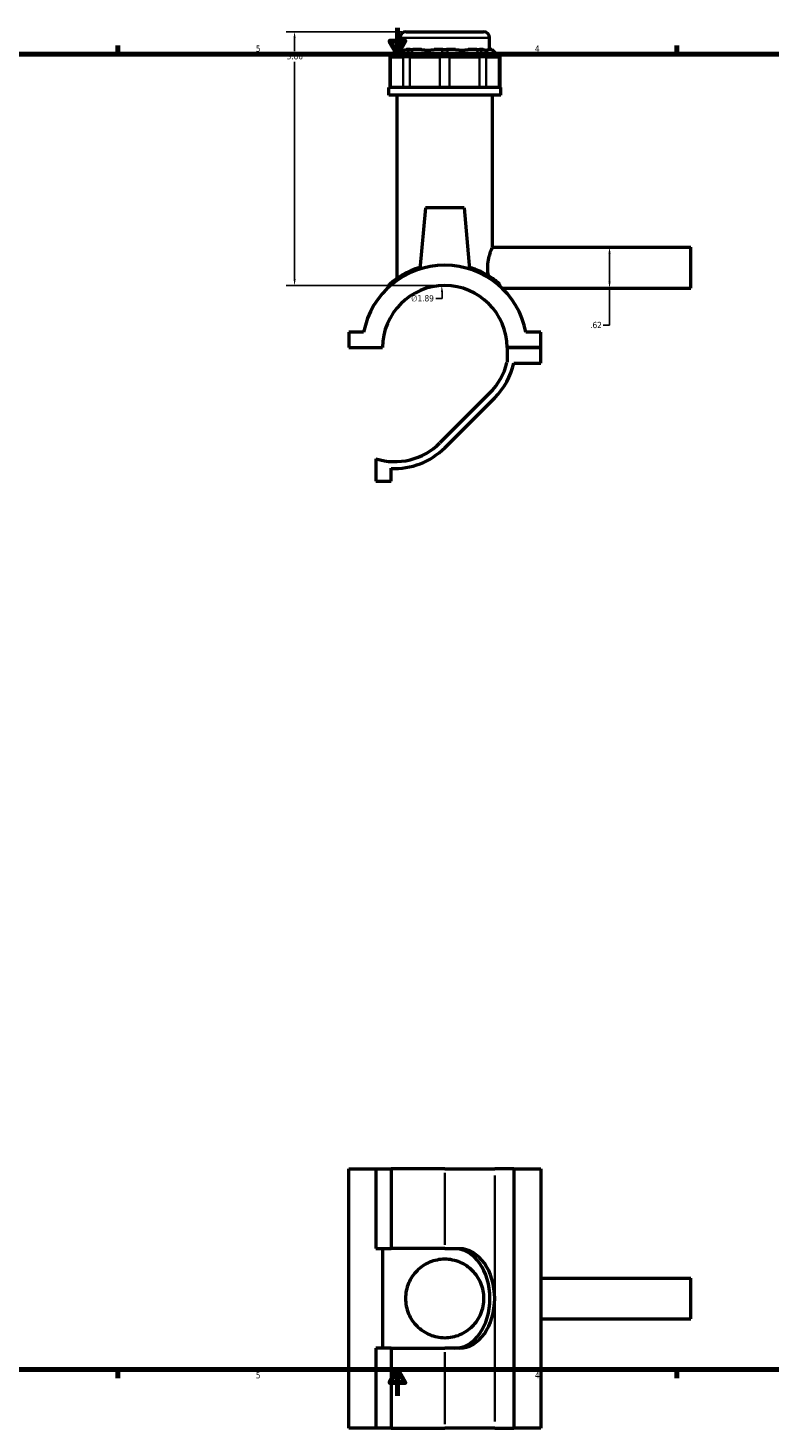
# Model space of a CAD drawing. Header units: inches. Extents: x 0.1 to 45.2, y 0.1 to 44.8.
# Tile 2 of 6: x 11.4 to 22.7, y 0.1 to 21.4. Entities that reach past the tile are written whole.
import ezdxf

# ---------------------------------------------------------------- set-up
doc = ezdxf.new("R2010")
doc.units = ezdxf.units.IN
doc.header["$MEASUREMENT"] = 0
for name, color, linetype, lineweight in [('Border (ANSI)', 7, 'Continuous', 70), ('Dimension (ANSI)', 7, 'Continuous', 25), ('Visible (ANSI)', 7, 'Continuous', 50), ('Visible Narrow (ANSI)', 7, 'Continuous', 35)]:
    doc.layers.add(name, color=color, linetype=linetype, lineweight=lineweight)
doc.styles.add('Note Text (ANSI)', font='tahoma.ttf')
doc.dimstyles.new('Default (ANSI)', dxfattribs={"dimtxt": 0.094488, "dimasz": 0.098425, "dimexe": 0.125, "dimexo": 0.0625, "dimgap": 0.031496, "dimtad": 0, "dimtih": 1, "dimtoh": 1, "dimrnd": 1e-08, "dimzin": 4, "dimdsep": 46, "dimtxsty": 'Note Text (ANSI)', "dimcen": 0.09, "dimdle": 0.393701, "dimclrd": 256, "dimclre": 256, "dimclrt": 5, "dimadec": 0, "dimazin": 1, "dimtfac": 1, "dimtofl": 0, "dimtmove": 0, "dimatfit": 3, "dimfxl": 1, "dimtolj": 1, "dimtzin": 4, "dimlwd": -1, "dimlwe": -1, "dimarcsym": 0})

# ---------------------------------------------------------------- blocks, each defined once
blk = doc.blocks.new('Borders Default Border')
at = {"layer": 'Border (ANSI)'}
for p, q in [((12.75, 21), (12.75, 21.134)), ((21.25, 21), (21.25, 21.134)), ((12.75, 1), (12.75, 0.866)), ((21.25, 1), (21.25, 0.866))]:
    blk.add_line(p, q, dxfattribs=at)
at = {"layer": 'Border (ANSI)', "flags": 128}
for points in [[(17, 21.4), (17, 21), (16.885, 21.2), (17.115, 21.2), (17, 21)], [(0.5, 1), (0.5, 21), (33.5, 21), (33.5, 1), (0.5, 1)], [(17, 0.6), (17, 1), (16.885, 0.8), (17.115, 0.8), (17, 1)]]:
    blk.add_lwpolyline(points, dxfattribs=at)
at = {"layer": 'Border (ANSI)', "color": 5, "true_color": 0x0000ff, "char_height": 0.0945, "attachment_point": 7, "style": 'Note Text (ANSI)'}
for s, insert in [('5', (14.847, 21.038)), ('4', (19.092, 21.04)), ('5', (14.847, 0.864)), ('4', (19.092, 0.866))]:
    blk.add_mtext(s, dxfattribs=dict(at, insert=insert))
blk = doc.blocks.new('*D6')
at = {"layer": 'Defpoints', "color": 0, "transparency": 16777216}
for p in [(17.674, 17.483), (17.766, 15.591)]:
    blk.add_point(p, dxfattribs=at)
at = {"layer": 'Dimension (ANSI)', "transparency": 16777216}
for p, q in [((17.585, 17.286), (17.683, 17.286)), ((17.683, 17.286), (17.679, 17.385))]:
    blk.add_line(p, q, dxfattribs=at)
blk.add_solid([(17.695, 17.385), (17.662, 17.384), (17.674, 17.483)], dxfattribs=at)
at = {"layer": 'Dimension (ANSI)', "color": 5, "transparency": 16777216, "insert": (17.209, 17.337), "char_height": 0.0945, "attachment_point": 1, "style": 'Note Text (ANSI)'}
blk.add_mtext('\\A1;∅1.89', dxfattribs=at)
blk = doc.blocks.new('*D7')
at = {"layer": 'Defpoints', "color": 0, "transparency": 16777216}
for p in [(20.014, 18.065), (20.075, 17.443), (20.226, 17.443)]:
    blk.add_point(p, dxfattribs=at)
at = {"layer": 'Dimension (ANSI)', "transparency": 16777216}
for p, q in [((20.226, 17.967), (20.226, 17.541)), ((20.226, 17.443), (20.226, 16.882)), ((20.226, 16.882), (20.127, 16.882))]:
    blk.add_line(p, q, dxfattribs=at)
for points in [[(20.209, 17.967), (20.242, 17.967), (20.226, 18.065)], [(20.209, 17.541), (20.242, 17.541), (20.226, 17.443)]]:
    blk.add_solid(points, dxfattribs=at)
at = {"layer": 'Dimension (ANSI)', "color": 5, "transparency": 16777216, "insert": (19.932, 16.931), "char_height": 0.0945, "attachment_point": 1, "style": 'Note Text (ANSI)'}
blk.add_mtext('\\A1;.62', dxfattribs=at)
blk = doc.blocks.new('*D8')
at = {"layer": 'Defpoints', "color": 0, "transparency": 16777216}
for p in [(15.436, 21.344), (17.133, 21.344), (17.72, 17.484)]:
    blk.add_point(p, dxfattribs=at)
at = {"layer": 'Dimension (ANSI)', "transparency": 16777216}
for p, q in [((17.07, 21.344), (15.311, 21.344)), ((15.436, 21.246), (15.436, 21.05)), ((15.436, 17.582), (15.436, 20.888)), ((17.657, 17.484), (15.311, 17.484))]:
    blk.add_line(p, q, dxfattribs=at)
for points in [[(15.42, 21.246), (15.453, 21.246), (15.436, 21.344)], [(15.42, 17.582), (15.453, 17.582), (15.436, 17.484)]]:
    blk.add_solid(points, dxfattribs=at)
at = {"layer": 'Dimension (ANSI)', "color": 5, "transparency": 16777216, "insert": (15.316, 21.018), "char_height": 0.0945, "attachment_point": 1, "style": 'Note Text (ANSI)'}
blk.add_mtext('\\A1;3.86', dxfattribs=at)

msp = doc.modelspace()

# ---------------------------------------------------------------- linework, layer by layer
at = {"layer": 'Visible (ANSI)'}
for p, q in [((17.133, 21.344), (18.307, 21.344)), ((17.038, 21.074), (17.038, 21.249)), ((18.402, 21.074), (18.402, 21.249)), ((16.997, 21.074), (16.883, 20.96)), ((16.898, 20.96), (16.883, 20.96)), ((16.883, 20.96), (16.883, 20.495)), ((16.898, 20.96), (17.087, 20.96)), ((16.997, 21.074), (17.003, 21.074)), ((17.057, 21.074), (17.003, 21.074)), ((17.19, 20.96), (17.087, 20.96)), ((17.192, 21.074), (17.137, 21.074)), ((17.19, 20.96), (17.647, 20.96)), ((17.192, 21.074), (17.233, 21.074)), ((17.366, 21.074), (17.233, 21.074)), ((17.691, 21.074), (17.559, 21.074)), ((17.792, 20.96), (17.647, 20.96)), ((17.691, 21.074), (17.749, 21.074)), ((17.881, 21.074), (17.749, 21.074)), ((17.792, 20.96), (18.25, 20.96)), ((18.206, 21.074), (18.074, 21.074)), ((18.206, 21.074), (18.247, 21.074)), ((18.302, 21.074), (18.247, 21.074)), ((18.352, 20.96), (18.25, 20.96)), ((18.352, 20.96), (18.542, 20.96)), ((18.437, 21.074), (18.382, 21.074)), ((18.437, 21.074), (18.443, 21.074)), ((18.443, 21.074), (18.556, 20.96)), ((18.556, 20.96), (18.542, 20.96)), ((18.556, 20.96), (18.556, 20.495)), ((18.572, 20.495), (16.868, 20.495)), ((16.868, 20.379), (16.868, 20.495)), ((18.572, 20.379), (18.572, 20.495)), ((18.572, 20.379), (16.868, 20.379)), ((16.996, 17.593), (16.996, 20.379)), ((18.444, 18.065), (18.444, 20.379)), ((17.425, 18.665), (17.343, 17.735)), ((18.015, 18.665), (17.425, 18.665)), ((18.015, 18.665), (18.097, 17.735)), ((18.444, 18.065), (21.46, 18.065)), ((21.46, 17.443), (21.46, 18.065)), ((16.868, 17.484), (16.868, 17.459)), ((18.589, 17.443), (21.46, 17.443)), ((16.487, 16.774), (16.26, 16.774)), ((16.26, 16.774), (16.26, 16.539)), ((19.18, 16.774), (18.953, 16.774)), ((19.18, 16.539), (19.18, 16.774)), ((16.26, 16.539), (16.773, 16.539)), ((18.667, 16.539), (19.18, 16.539)), ((19.18, 16.539), (18.667, 16.539)), ((18.667, 16.539), (18.667, 16.316)), ((19.18, 16.304), (19.18, 16.539)), ((18.769, 16.304), (19.18, 16.304)), ((18.407, 15.85), (17.647, 15.09)), ((17.72, 15.017), (18.48, 15.777)), ((16.671, 14.849), (16.671, 14.507)), ((16.905, 14.507), (16.905, 14.704)), ((16.671, 14.507), (16.905, 14.507)), ((16.26, 4.05), (16.671, 4.05)), ((16.26, 0.11), (16.26, 4.05)), ((16.671, 4.05), (16.671, 2.838)), ((16.671, 4.05), (16.905, 4.05)), ((16.905, 4.05), (16.905, 2.838)), ((17.72, 4.05), (16.905, 4.05)), ((17.72, 4.05), (18.48, 4.05)), ((18.769, 4.05), (18.48, 4.05)), ((18.769, 4.05), (18.769, 0.11)), ((18.769, 4.05), (19.18, 4.05)), ((19.18, 4.05), (19.18, 0.11)), ((16.671, 2.838), (16.905, 2.838)), ((16.773, 2.838), (16.773, 1.323)), ((17.72, 2.838), (16.905, 2.838)), ((17.72, 2.838), (17.944, 2.838)), ((19.18, 2.391), (21.46, 2.391)), ((21.46, 1.769), (21.46, 2.391)), ((19.18, 1.769), (21.46, 1.769)), ((16.905, 1.323), (16.671, 1.323)), ((16.671, 1.323), (16.671, 0.11)), ((16.905, 1.323), (17.72, 1.323)), ((16.905, 1.323), (16.905, 0.11)), ((17.944, 1.323), (17.72, 1.323)), ((16.671, 0.11), (16.26, 0.11)), ((16.905, 0.11), (16.671, 0.11)), ((16.905, 0.11), (17.72, 0.11)), ((18.48, 0.11), (17.72, 0.11)), ((18.48, 0.11), (18.769, 0.11)), ((19.18, 0.11), (18.769, 0.11))]:
    msp.add_line(p, q, dxfattribs=at)
for centre, radius, start, end in [((17.133, 21.249), 0.0947, 90, 180), ((18.307, 21.249), 0.0947, 0, 90), ((17.72, 16.537), 1.256, 10.8674, 169.1326), ((17.72, 16.537), 0.947, 0.1191, 179.8809), ((16.887, 17.484), 0.0189, 131.3503, 180), ((17.72, 16.537), 0.972, 315, 346.8464), ((17.72, 16.537), 1.075, 315, 347.4911), ((16.96, 15.777), 0.972, 252.6931, 315), ((16.96, 15.777), 1.075, 267.092, 315)]:
    msp.add_arc(centre, radius, start, end, dxfattribs=at)
for centre, major_axis, ratio, start_param, end_param in [((17.72, 21.747), (-0.669, -0.669), 0.198912, 0.042463, 0.350237), ((17.72, 21.747), (0.567, 0.567), 0.668179, 3.576754, 3.884528), ((17.72, 21.747), (0.567, -0.567), 0.668179, 5.54025, 5.848024), ((17.72, 21.747), (0.669, -0.669), 0.198912, 5.932949, 6.240723), ((17.872, 2.08), (0, 0.757), 0.707107, 4.712389, 6.283185), ((17.944, 2.08), (0, 0.757), 0.707107, 4.712389, 6.283185), ((17.872, 2.08), (0, -0.757), 0.707107, 0, 1.570796), ((17.944, 2.08), (0, -0.757), 0.707107, 0, 1.570796)]:
    msp.add_ellipse(centre, major_axis=major_axis, ratio=ratio, start_param=start_param, end_param=end_param, dxfattribs=at)
for points, knots in [([(18.386, 17.631), (18.385, 17.632), (18.385, 17.633), (18.378, 17.672), (18.374, 17.714), (18.374, 17.794), (18.378, 17.835), (18.392, 17.912), (18.401, 17.947), (18.419, 18.001), (18.428, 18.025), (18.441, 18.057), (18.444, 18.065), (18.444, 18.065)], [-2.727035, -2.727035, -2.727035, -2.727035, -2.717309, -2.717309, -2.4152, -2.4152, -2.113092, -2.113092, -1.810984, -1.810984, -1.509292, -1.509292, -1.2076, -1.2076, -1.2076, -1.2076]), ([(17.346, 17.761), (17.344, 17.761), (17.343, 17.76), (17.248, 17.731), (17.166, 17.694), (17.019, 17.612), (16.958, 17.567), (16.899, 17.52), (16.885, 17.508), (16.876, 17.499), (16.874, 17.498), (16.874, 17.498)], [11.160544, 11.160544, 11.160544, 11.160544, 11.17275, 11.17275, 11.975833, 11.975833, 12.888968, 12.888968, 13.367632, 13.367632, 13.585949, 13.585949, 13.585949, 13.585949]), ([(18.539, 17.52), (18.523, 17.534), (18.499, 17.554), (18.445, 17.593), (18.417, 17.611), (18.33, 17.665), (18.261, 17.7), (18.154, 17.742), (18.125, 17.752), (18.094, 17.761)], [7.317474, 7.317474, 7.317474, 7.317474, 7.828766, 7.828766, 8.224978, 8.224978, 8.956263, 8.956263, 9.21837, 9.21837, 9.21837, 9.21837]), ([(18.553, 17.5), (18.552, 17.503), (18.55, 17.507), (18.546, 17.514), (18.544, 17.517), (18.54, 17.52), (18.54, 17.52), (18.539, 17.52)], [-0.07867411, -0.07867411, -0.07867411, -0.07867411, -0.04174239, -0.04174239, -0.00590211, -0.00590211, 0, 0, 0, 0]), ([(17.123, 2.08), (17.123, 2.119), (17.127, 2.159), (17.143, 2.237), (17.155, 2.275), (17.201, 2.385), (17.246, 2.45), (17.35, 2.554), (17.415, 2.599), (17.525, 2.646), (17.564, 2.657), (17.642, 2.673), (17.681, 2.677), (17.759, 2.677), (17.798, 2.673), (17.876, 2.657), (17.915, 2.646), (18.025, 2.599), (18.09, 2.554), (18.194, 2.45), (18.239, 2.385), (18.285, 2.275), (18.297, 2.237), (18.313, 2.159), (18.316, 2.119), (18.316, 2.041), (18.313, 2.002), (18.297, 1.924), (18.285, 1.885), (18.239, 1.776), (18.194, 1.71), (18.09, 1.607), (18.025, 1.561), (17.915, 1.515), (17.876, 1.503), (17.798, 1.488), (17.759, 1.484), (17.681, 1.484), (17.642, 1.488), (17.564, 1.503), (17.525, 1.515), (17.415, 1.561), (17.35, 1.607), (17.246, 1.71), (17.201, 1.776), (17.155, 1.885), (17.143, 1.924), (17.127, 2.002), (17.123, 2.041), (17.123, 2.08)], [0, 0, 0, 0, 0.296814, 0.296814, 0.593628, 0.593628, 1.187256, 1.187256, 1.776001, 1.776001, 2.070373, 2.070373, 2.364746, 2.364746, 2.659118, 2.659118, 2.953491, 2.953491, 3.542235, 3.542235, 4.135863, 4.135863, 4.432677, 4.432677, 4.729492, 4.729492, 5.026306, 5.026306, 5.32312, 5.32312, 5.916748, 5.916748, 6.505492, 6.505492, 6.799865, 6.799865, 7.094237, 7.094237, 7.38861, 7.38861, 7.682982, 7.682982, 8.271727, 8.271727, 8.865355, 8.865355, 9.162169, 9.162169, 9.458983, 9.458983, 9.458983, 9.458983])]:
    msp.add_open_spline(points, degree=3, knots=knots, dxfattribs=at)
msp.add_open_spline([(18.564, 17.467), (18.561, 17.476), (18.557, 17.487), (18.553, 17.5)], degree=3, dxfattribs=at)
at = {"layer": 'Visible Narrow (ANSI)'}
for p, q in [((18.393, 21.249), (17.047, 21.249)), ((16.898, 20.518), (16.898, 20.937)), ((16.997, 21.068), (16.903, 20.966)), ((17.087, 20.937), (17.087, 20.518)), ((17.187, 21.068), (17.093, 20.966)), ((17.19, 20.518), (17.19, 20.937)), ((17.231, 21.068), (17.192, 20.966)), ((17.647, 20.937), (17.647, 20.518)), ((17.689, 21.068), (17.65, 20.966)), ((17.751, 21.068), (17.79, 20.966)), ((17.792, 20.518), (17.792, 20.937)), ((18.209, 21.068), (18.248, 20.966)), ((18.25, 20.937), (18.25, 20.518)), ((18.253, 21.068), (18.347, 20.966)), ((18.352, 20.518), (18.352, 20.937)), ((18.442, 21.068), (18.537, 20.966)), ((18.542, 20.937), (18.542, 20.518)), ((17.72, 3.99), (17.72, 2.898)), ((18.48, 3.952), (18.48, 2.179)), ((18.48, 1.982), (18.48, 0.209)), ((17.72, 1.262), (17.72, 0.171))]:
    msp.add_line(p, q, dxfattribs=at)
for points, knots in [([(16.868, 17.484), (16.868, 17.484), (16.869, 17.485), (16.879, 17.494), (16.893, 17.506), (16.952, 17.552), (17.014, 17.596), (17.161, 17.677), (17.244, 17.713), (17.34, 17.742), (17.342, 17.743), (17.344, 17.744)], [-13.585949, -13.585949, -13.585949, -13.585949, -13.367632, -13.367632, -12.888968, -12.888968, -11.975833, -11.975833, -11.17275, -11.17275, -11.156877, -11.156877, -11.156877, -11.156877]), ([(18.096, 17.744), (18.127, 17.734), (18.157, 17.724), (18.265, 17.683), (18.334, 17.648), (18.422, 17.595), (18.45, 17.577), (18.508, 17.536), (18.535, 17.515), (18.552, 17.501), (18.552, 17.5), (18.553, 17.5)], [-9.222037, -9.222037, -9.222037, -9.222037, -8.956263, -8.956263, -8.224978, -8.224978, -7.828766, -7.828766, -7.256633, -7.256633, -7.239127, -7.239127, -7.239127, -7.239127])]:
    msp.add_open_spline(points, degree=3, knots=knots, dxfattribs=at)

# ---------------------------------------------------------------- block references
msp.add_blockref('Borders Default Border', (0, 0))

# ---------------------------------------------------------------- dimensions: what is measured, and where the dimension line sits
at = {"layer": 'Dimension (ANSI)'}
for base, p1, p2, angle, override, picture, middle in [((15.436, 21.344), (17.72, 17.484), (17.133, 21.344), 90, {"dimgap": 0.031496, "dimdec": 2, "dimtol": 0, "dimlim": 0, "dimtp": 0, "dimtm": 0, "dimtdec": 2, "dimatfit": 1}, '*D8', (15.436, 20.969)), ((20.226, 17.443), (20.014, 18.065), (20.075, 17.443), 270, {"dimgap": 0.031496, "dimdec": 2, "dimse1": 1, "dimse2": 1, "dimtol": 0, "dimlim": 0, "dimtp": 0, "dimtm": 0, "dimtdec": 2, "dimatfit": 2}, '*D7', (20.014, 16.882))]:
    dim = msp.add_linear_dim(base=base, p1=p1, p2=p2, angle=angle, dimstyle='Default (ANSI)', override=override, dxfattribs=at)
    dim.commit()
    dim.dimension.update_dxf_attribs({"geometry": picture, "text_midpoint": middle, "dimtype": 160})
dim = msp.add_diameter_dim_2p(p1=(17.766, 15.591), p2=(17.674, 17.483), dimstyle='Default (ANSI)', override={"dimgap": 0.031496, "dimdec": 2, "dimlfac": 1, "dimtol": 0, "dimlim": 0, "dimtp": 0, "dimtm": 0, "dimtdec": 2}, dxfattribs=at)
dim.commit()
dim.dimension.update_dxf_attribs({"geometry": '*D6', "text_midpoint": (17.381, 17.286), "dimtype": 163})

doc.saveas('drawing.dxf')
